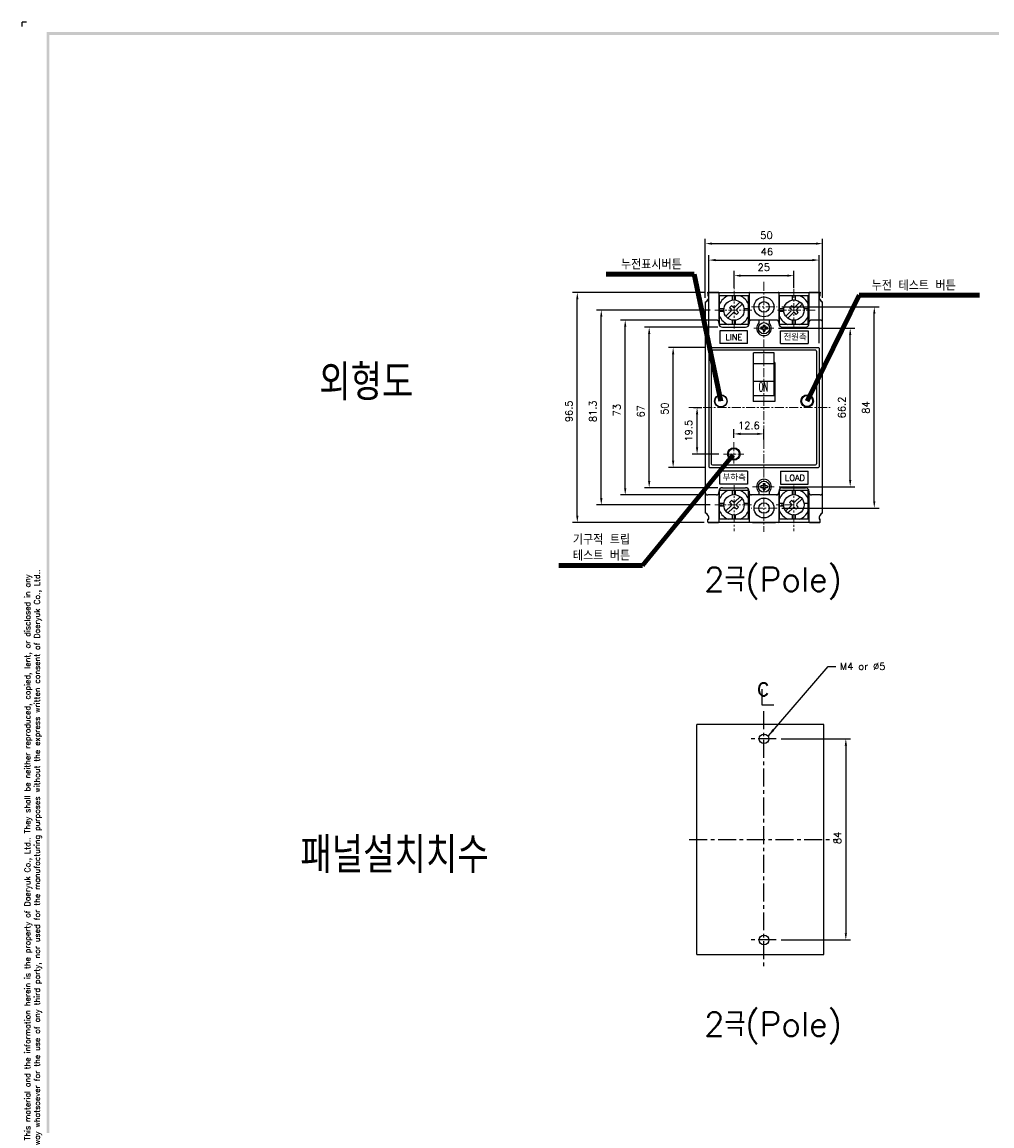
# Model space of a CAD drawing. Extents: x 2148 to 5472, y -907 to 1378.
# Tile 2 of 6: x 4479 to 4883, y 917 to 1378. Entities that reach past the tile are written whole.
import ezdxf

# ---------------------------------------------------------------- set-up
doc = ezdxf.new("R2010")
doc.units = 0
doc.header["$LTSCALE"] = 3
doc.header["$MEASUREMENT"] = 0
doc.linetypes.add('CENTER', pattern=[2, 1.25, -0.25, 0.25, -0.25])
doc.linetypes.add('PHANTOMX2', pattern=[127, 63.5, -12.7, 12.7, -12.7, 12.7, -12.7])
doc.layers.get('Defpoints').update_dxf_attribs({"linetype": 'CONTINUOUS'})
for name, color, linetype in [('cen', 1, 'CENTER'), ('Device', 7, 'CONTINUOUS'), ('di', 3, 'CONTINUOUS'), ('DIM', 3, 'CONTINUOUS'), ('dwg', 7, 'CONTINUOUS'), ('NOTE', 4, 'CONTINUOUS'), ('ph', 6, 'PHANTOMX2')]:
    doc.layers.add(name, color=color, linetype=linetype)
doc.styles.add('K25', font='TXT', dxfattribs={"width": 0.9, "height": 2.5, "bigfont": 'TBHAN'})
doc.styles.add('KIM', font='ROMANS.shx', dxfattribs={"height": 5, "bigfont": 'GSG1.shx'})
doc.styles.get("Standard").update_dxf_attribs({"font": 'romans.shx', "height": 3, "bigfont": 'ghs.shx'})
doc.dimstyles.get("Standard").update_dxf_attribs({"dimtxt": 0.18, "dimasz": 0.18, "dimexe": 0.18, "dimexo": 0.0625, "dimgap": 0.09, "dimtad": 0, "dimtih": 1, "dimtoh": 1, "dimdec": 4, "dimzin": 0, "dimdsep": 46, "dimtxsty": 'Standard', "dimcen": 0.09, "dimadec": 0, "dimazin": 0, "dimtfac": 1, "dimtdec": 4, "dimtofl": 0, "dimtmove": 0, "dimatfit": 3, "dimfxl": 0, "dimtolj": 1, "dimtzin": 0, "dimarcsym": 0})
doc.dimstyles.new('STANDARD$0', dxfattribs={"dimtxt": 5, "dimasz": 5, "dimexe": 1, "dimexo": 2, "dimgap": 2, "dimtad": 1, "dimdec": 4, "dimzin": 12, "dimdsep": 46, "dimtxsty": 'KIM', "dimcen": -1, "dimdle": 0.1, "dimadec": 0, "dimazin": 0, "dimtfac": 1, "dimtdec": 4, "dimtmove": 0, "dimatfit": 3, "dimfxl": 0, "dimtolj": 1, "dimtzin": 0, "dimarcsym": 0})

# ---------------------------------------------------------------- blocks, each defined once
blk = doc.blocks.new('*D134')
at = {"layer": 'Defpoints', "color": 0}
for p in [(4740.4, 1250.36), (4771.02, 1250.36), (4771.02, 1183.36)]:
    blk.add_point(p, dxfattribs=at)
at = {"layer": 'di'}
for p, q in [((4769.02, 1250.36), (4738.4, 1250.36)), ((4740.4, 1186.16), (4740.4, 1247.56)), ((4769.02, 1183.36), (4738.4, 1183.36))]:
    blk.add_line(p, q, dxfattribs=at)
for points in [[(4739.93, 1247.56), (4740.87, 1247.56), (4740.4, 1250.36)], [(4739.93, 1186.16), (4740.87, 1186.16), (4740.4, 1183.36)]]:
    blk.add_solid(points, dxfattribs=at)
at = {"layer": 'di', "insert": (4736.9, 1215.25), "char_height": 3, "attachment_point": 5, "rotation": 90}
blk.add_mtext('\\A1;67', dxfattribs=at)
blk = doc.blocks.new('*D135')
at = {"layer": 'Defpoints', "color": 0}
for p in [(4730.4, 1253.36), (4764.82, 1253.36), (4764.82, 1180.36)]:
    blk.add_point(p, dxfattribs=at)
at = {"layer": 'di'}
for p, q in [((4762.82, 1253.36), (4728.4, 1253.36)), ((4730.4, 1183.16), (4730.4, 1250.56)), ((4762.82, 1180.36), (4728.4, 1180.36))]:
    blk.add_line(p, q, dxfattribs=at)
for points in [[(4729.93, 1250.56), (4730.87, 1250.56), (4730.4, 1253.36)], [(4729.93, 1183.16), (4730.87, 1183.16), (4730.4, 1180.36)]]:
    blk.add_solid(points, dxfattribs=at)
at = {"layer": 'di', "insert": (4726.9, 1215.72), "char_height": 3, "attachment_point": 5, "rotation": 90}
blk.add_mtext('\\A1;73', dxfattribs=at)
blk = doc.blocks.new('*D136')
at = {"layer": 'Defpoints', "color": 0}
for p in [(4750.4, 1241.86), (4765.52, 1241.86), (4765.52, 1191.86)]:
    blk.add_point(p, dxfattribs=at)
at = {"layer": 'di'}
for p, q in [((4763.52, 1241.86), (4748.4, 1241.86)), ((4750.4, 1194.66), (4750.4, 1239.06)), ((4763.52, 1191.86), (4748.4, 1191.86))]:
    blk.add_line(p, q, dxfattribs=at)
for points in [[(4749.93, 1239.06), (4750.87, 1239.06), (4750.4, 1241.86)], [(4749.93, 1194.66), (4750.87, 1194.66), (4750.4, 1191.86)]]:
    blk.add_solid(points, dxfattribs=at)
at = {"layer": 'di', "insert": (4746.9, 1216.38), "char_height": 3, "attachment_point": 5, "rotation": 90}
blk.add_mtext('\\A1;50', dxfattribs=at)
blk = doc.blocks.new('*D139')
at = {"layer": 'Defpoints', "color": 0}
for p in [(4812.82, 1285.28), (4763.82, 1260.67), (4812.82, 1260.67)]:
    blk.add_point(p, dxfattribs=at)
at = {"layer": 'di'}
for p, q in [((4763.82, 1262.67), (4763.82, 1287.28)), ((4812.82, 1262.67), (4812.82, 1287.28)), ((4766.62, 1285.28), (4810.02, 1285.28))]:
    blk.add_line(p, q, dxfattribs=at)
for points in [[(4766.62, 1285.74), (4766.62, 1284.81), (4763.82, 1285.28)], [(4810.02, 1285.74), (4810.02, 1284.81), (4812.82, 1285.28)]]:
    blk.add_solid(points, dxfattribs=at)
at = {"layer": 'di', "insert": (4789.37, 1288.78), "char_height": 3, "attachment_point": 5}
blk.add_mtext('\\A1;50', dxfattribs=at)
blk = doc.blocks.new('*D140')
at = {"layer": 'Defpoints', "color": 0}
for p in [(4811.32, 1278.41), (4765.32, 1241.66), (4811.32, 1241.66)]:
    blk.add_point(p, dxfattribs=at)
at = {"layer": 'di'}
for p, q in [((4765.32, 1243.66), (4765.32, 1280.41)), ((4768.12, 1278.41), (4808.52, 1278.41)), ((4811.32, 1243.66), (4811.32, 1280.41))]:
    blk.add_line(p, q, dxfattribs=at)
for points in [[(4768.12, 1278.88), (4768.12, 1277.94), (4765.32, 1278.41)], [(4808.52, 1278.88), (4808.52, 1277.94), (4811.32, 1278.41)]]:
    blk.add_solid(points, dxfattribs=at)
at = {"layer": 'di', "insert": (4789.53, 1281.91), "char_height": 3, "attachment_point": 5}
blk.add_mtext('\\A1;46', dxfattribs=at)
blk = doc.blocks.new('*D144')
at = {"layer": 'Defpoints', "color": 0}
for p in [(4800.82, 1271.91), (4775.82, 1264.86), (4800.82, 1264.86)]:
    blk.add_point(p, dxfattribs=at)
at = {"layer": 'di'}
for p, q in [((4775.82, 1266.86), (4775.82, 1273.91)), ((4800.82, 1266.86), (4800.82, 1273.91)), ((4778.62, 1271.91), (4798.02, 1271.91))]:
    blk.add_line(p, q, dxfattribs=at)
for points in [[(4778.62, 1272.37), (4778.62, 1271.44), (4775.82, 1271.91)], [(4798.02, 1272.37), (4798.02, 1271.44), (4800.82, 1271.91)]]:
    blk.add_solid(points, dxfattribs=at)
at = {"layer": 'di', "insert": (4788.24, 1275.41), "char_height": 3, "attachment_point": 5}
blk.add_mtext('\\A1;25', dxfattribs=at)
blk = doc.blocks.new('*D174')
at = {"layer": 'Defpoints', "color": 0}
for p in [(4793.47, 1078.52), (4793.47, 994.52), (4822.5, 994.52)]:
    blk.add_point(p, dxfattribs=at)
at = {"layer": 'di'}
for p, q in [((4795.47, 1078.52), (4824.5, 1078.52)), ((4822.5, 1075.72), (4822.5, 997.32)), ((4795.47, 994.52), (4824.5, 994.52))]:
    blk.add_line(p, q, dxfattribs=at)
for points in [[(4822.04, 1075.72), (4822.97, 1075.72), (4822.5, 1078.52)], [(4822.04, 997.32), (4822.97, 997.32), (4822.5, 994.52)]]:
    blk.add_solid(points, dxfattribs=at)
at = {"layer": 'di', "insert": (4819, 1037.1), "char_height": 3, "attachment_point": 5, "rotation": 90}
blk.add_mtext('\\A1;84', dxfattribs=at)
blk = doc.blocks.new('*D153')
at = {"layer": 'Defpoints', "color": 0}
for p in [(4710.4, 1264.86), (4765.32, 1264.86), (4765.32, 1168.86)]:
    blk.add_point(p, dxfattribs=at)
at = {"layer": 'di'}
for p, q in [((4763.32, 1264.86), (4708.4, 1264.86)), ((4710.4, 1171.66), (4710.4, 1262.06)), ((4763.32, 1168.86), (4708.4, 1168.86))]:
    blk.add_line(p, q, dxfattribs=at)
for points in [[(4709.93, 1262.06), (4710.87, 1262.06), (4710.4, 1264.86)], [(4709.93, 1171.66), (4710.87, 1171.66), (4710.4, 1168.86)]]:
    blk.add_solid(points, dxfattribs=at)
at = {"layer": 'di', "insert": (4706.9, 1215.25), "char_height": 3, "attachment_point": 5, "rotation": 90}
blk.add_mtext('\\A1;96.5', dxfattribs=at)
blk = doc.blocks.new('*D154')
at = {"layer": 'Defpoints', "color": 0}
for p in [(4720.4, 1257.51), (4767.82, 1257.51), (4767.83, 1176.21)]:
    blk.add_point(p, dxfattribs=at)
at = {"layer": 'di'}
for p, q in [((4765.82, 1257.51), (4718.4, 1257.51)), ((4720.4, 1179.01), (4720.4, 1254.71)), ((4765.83, 1176.21), (4718.4, 1176.21))]:
    blk.add_line(p, q, dxfattribs=at)
for points in [[(4719.93, 1254.71), (4720.87, 1254.71), (4720.4, 1257.51)], [(4719.93, 1179.01), (4720.87, 1179.01), (4720.4, 1176.21)]]:
    blk.add_solid(points, dxfattribs=at)
at = {"layer": 'di', "insert": (4716.9, 1215.25), "char_height": 3, "attachment_point": 5, "rotation": 90}
blk.add_mtext('\\A1;81.3', dxfattribs=at)
blk = doc.blocks.new('*D155')
at = {"layer": 'Defpoints', "color": 0}
for p in [(4756.9, 1216.86), (4760.4, 1216.86), (4771.47, 1197.41)]:
    blk.add_point(p, dxfattribs=at)
at = {"layer": 'di'}
for p, q in [((4758.9, 1216.86), (4762.4, 1216.86)), ((4760.4, 1200.21), (4760.4, 1214.06)), ((4769.47, 1197.41), (4758.4, 1197.41))]:
    blk.add_line(p, q, dxfattribs=at)
for points in [[(4759.93, 1214.06), (4760.87, 1214.06), (4760.4, 1216.86)], [(4759.93, 1200.21), (4760.87, 1200.21), (4760.4, 1197.41)]]:
    blk.add_solid(points, dxfattribs=at)
at = {"layer": 'di', "insert": (4756.9, 1207.14), "char_height": 3, "attachment_point": 5, "rotation": 90}
blk.add_mtext('\\A1;19.5', dxfattribs=at)
blk = doc.blocks.new('*D156')
at = {"layer": 'Defpoints', "color": 0}
for p in [(4788.32, 1205.83), (4775.73, 1202.18), (4788.32, 1201.45)]:
    blk.add_point(p, dxfattribs=at)
at = {"layer": 'di'}
for p, q in [((4775.73, 1204.18), (4775.73, 1207.83)), ((4788.32, 1203.45), (4788.32, 1207.83)), ((4778.53, 1205.83), (4785.52, 1205.83))]:
    blk.add_line(p, q, dxfattribs=at)
for points in [[(4778.53, 1206.3), (4778.53, 1205.36), (4775.73, 1205.83)], [(4785.52, 1206.3), (4785.52, 1205.36), (4788.32, 1205.83)]]:
    blk.add_solid(points, dxfattribs=at)
at = {"layer": 'di', "insert": (4782.03, 1209.33), "char_height": 3, "attachment_point": 5}
blk.add_mtext('\\A1;12.6', dxfattribs=at)
blk = doc.blocks.new('*D157')
at = {"layer": 'Defpoints', "color": 0}
for p in [(4792.38, 1249.96), (4824.32, 1249.96), (4792.63, 1183.76)]:
    blk.add_point(p, dxfattribs=at)
at = {"layer": 'di'}
for p, q in [((4794.38, 1249.96), (4826.32, 1249.96)), ((4824.32, 1186.56), (4824.32, 1247.16)), ((4794.63, 1183.76), (4826.32, 1183.76))]:
    blk.add_line(p, q, dxfattribs=at)
for points in [[(4823.85, 1247.16), (4824.79, 1247.16), (4824.32, 1249.96)], [(4823.85, 1186.56), (4824.79, 1186.56), (4824.32, 1183.76)]]:
    blk.add_solid(points, dxfattribs=at)
at = {"layer": 'di', "insert": (4820.82, 1216.86), "char_height": 3, "attachment_point": 5, "rotation": 90}
blk.add_mtext('\\A1;66.2', dxfattribs=at)
blk = doc.blocks.new('*D158')
at = {"layer": 'Defpoints', "color": 0}
for p in [(4793.8, 1258.86), (4834.38, 1258.86), (4793.8, 1174.86)]:
    blk.add_point(p, dxfattribs=at)
at = {"layer": 'di'}
for p, q in [((4795.8, 1258.86), (4836.38, 1258.86)), ((4834.38, 1177.66), (4834.38, 1256.06)), ((4795.8, 1174.86), (4836.38, 1174.86))]:
    blk.add_line(p, q, dxfattribs=at)
for points in [[(4833.92, 1256.06), (4834.85, 1256.06), (4834.38, 1258.86)], [(4833.92, 1177.66), (4834.85, 1177.66), (4834.38, 1174.86)]]:
    blk.add_solid(points, dxfattribs=at)
at = {"layer": 'di', "insert": (4830.88, 1216.86), "char_height": 3, "attachment_point": 5, "rotation": 90}
blk.add_mtext('\\A1;84', dxfattribs=at)

msp = doc.modelspace()

# ---------------------------------------------------------------- linework, layer by layer
at = {"layer": 'cen', "lineweight": 5}
for p, q in [((4775.82, 1249.826), (4775.82, 1269.988)), ((4788.32, 1269.312), (4788.32, 1164.911)), ((4800.82, 1250.636), (4800.82, 1270.068)), ((4783.051, 1258.864), (4793.8, 1258.864)), ((4783.284, 1257.514), (4767.817, 1257.514)), ((4809.742, 1257.514), (4793.266, 1257.514)), ((4784.096, 1249.964), (4792.383, 1249.964)), ((4756.899, 1216.864), (4815.979, 1216.864)), ((4775.733, 1202.398), (4775.733, 1193.428)), ((4771.472, 1197.409), (4779.957, 1197.409)), ((4775.82, 1184.395), (4775.82, 1165.281)), ((4783.524, 1183.764), (4792.628, 1183.764)), ((4800.82, 1184.32), (4800.82, 1165.281)), ((4783.052, 1176.214), (4767.826, 1176.214)), ((4800.82, 1176.214), (4793.446, 1176.214)), ((4793.8, 1174.864), (4783.025, 1174.864))]:
    msp.add_line(p, q, dxfattribs=at)
at = {"layer": 'cen', "ltscale": 2}
for p, q in [((4788.127, 1090.06), (4788.127, 982.892)), ((4793.469, 1078.519), (4782.828, 1078.519)), ((4757.148, 1036.519), (4819.106, 1036.519)), ((4793.469, 994.519), (4782.828, 994.519))]:
    msp.add_line(p, q, dxfattribs=at)
at = {"layer": 'Device', "linetype": 'Continuous'}
for p, q in [((4764.62, 1264.864), (4812.02, 1264.864)), ((4764.82, 1264.664), (4764.82, 1263.664)), ((4764.82, 1264.564), (4764.82, 1263.764)), ((4769.32, 1264.864), (4765.02, 1264.864)), ((4765.02, 1263.464), (4765.32, 1263.464)), ((4765.32, 1263.464), (4765.12, 1263.464)), ((4769.52, 1264.664), (4769.52, 1251.864)), ((4781.82, 1263.514), (4769.82, 1263.514)), ((4769.82, 1251.514), (4769.82, 1263.514)), ((4775.22, 1261.722), (4775.22, 1263.514)), ((4776.42, 1261.722), (4776.42, 1263.514)), ((4781.82, 1264.864), (4794.82, 1264.864)), ((4781.82, 1251.514), (4781.82, 1263.514)), ((4782.12, 1264.664), (4782.12, 1251.864)), ((4794.52, 1264.664), (4794.52, 1251.864)), ((4806.82, 1263.514), (4794.82, 1263.514)), ((4794.82, 1251.514), (4794.82, 1263.514)), ((4800.22, 1261.722), (4800.22, 1263.514)), ((4801.42, 1261.722), (4801.42, 1263.514)), ((4806.82, 1251.514), (4806.82, 1263.514)), ((4807.12, 1264.664), (4807.12, 1251.864)), ((4811.62, 1264.864), (4807.32, 1264.864)), ((4811.62, 1263.464), (4811.32, 1263.464)), ((4811.32, 1263.464), (4811.52, 1263.464)), ((4811.82, 1263.664), (4811.82, 1264.664)), ((4811.82, 1263.764), (4811.82, 1264.564)), ((4763.82, 1260.864), (4763.82, 1172.864)), ((4763.82, 1260.672), (4763.82, 1173.057)), ((4774.83, 1259.353), (4773.982, 1258.504)), ((4774.618, 1257.868), (4773.982, 1258.504)), ((4775.467, 1258.717), (4774.83, 1259.353)), ((4778.371, 1260.914), (4776.174, 1258.717)), ((4779.219, 1260.065), (4777.022, 1257.868)), ((4799.83, 1259.353), (4798.982, 1258.504)), ((4799.618, 1257.868), (4798.982, 1258.504)), ((4800.467, 1258.717), (4799.83, 1259.353)), ((4803.371, 1260.914), (4801.174, 1258.717)), ((4804.219, 1260.065), (4802.022, 1257.868)), ((4812.82, 1172.864), (4812.82, 1260.864)), ((4771.613, 1258.114), (4769.82, 1258.114)), ((4771.613, 1256.914), (4769.82, 1256.914)), ((4774.618, 1257.161), (4772.421, 1254.964)), ((4775.467, 1256.312), (4773.269, 1254.115)), ((4776.81, 1255.676), (4776.174, 1256.312)), ((4777.659, 1256.525), (4776.81, 1255.676)), ((4777.659, 1256.525), (4777.022, 1257.161)), ((4781.82, 1258.114), (4780.028, 1258.114)), ((4796.613, 1258.114), (4794.82, 1258.114)), ((4796.613, 1256.914), (4794.82, 1256.914)), ((4799.618, 1257.161), (4797.421, 1254.964)), ((4800.467, 1256.312), (4798.269, 1254.115)), ((4801.81, 1255.676), (4801.174, 1256.312)), ((4802.659, 1256.525), (4801.81, 1255.676)), ((4802.659, 1256.525), (4802.022, 1257.161)), ((4806.82, 1258.114), (4805.028, 1258.114)), ((4763.82, 1252.364), (4763.82, 1181.364)), ((4768.52, 1253.364), (4764.82, 1253.364)), ((4769.52, 1252.364), (4769.52, 1251.864)), ((4781.82, 1251.514), (4769.82, 1251.514)), ((4771.02, 1250.364), (4780.62, 1250.364)), ((4775.22, 1251.514), (4775.22, 1253.307)), ((4776.42, 1251.514), (4776.42, 1253.307)), ((4782.12, 1252.364), (4782.12, 1251.864)), ((4794.02, 1253.364), (4782.62, 1253.364)), ((4786.12, 1253.364), (4786.12, 1252.149)), ((4787.024, 1250.353), (4787.024, 1249.576)), ((4787.607, 1250.353), (4787.024, 1250.353)), ((4787.607, 1249.576), (4787.024, 1249.576)), ((4787.931, 1251.26), (4787.931, 1250.677)), ((4787.931, 1251.26), (4788.709, 1251.26)), ((4787.931, 1249.252), (4787.931, 1248.668)), ((4788.709, 1251.26), (4788.709, 1250.677)), ((4788.709, 1249.252), (4788.709, 1248.668)), ((4789.616, 1250.353), (4789.033, 1250.353)), ((4789.616, 1249.576), (4789.033, 1249.576)), ((4789.616, 1250.353), (4789.616, 1249.576)), ((4790.52, 1253.364), (4790.52, 1252.149)), ((4794.52, 1252.364), (4794.52, 1251.864)), ((4806.82, 1251.514), (4794.82, 1251.514)), ((4796.02, 1250.364), (4805.62, 1250.364)), ((4800.22, 1251.514), (4800.22, 1253.307)), ((4801.42, 1251.514), (4801.42, 1253.307)), ((4807.12, 1252.364), (4807.12, 1251.864)), ((4811.82, 1253.364), (4808.12, 1253.364)), ((4812.82, 1181.364), (4812.82, 1252.364)), ((4781.415, 1248.849), (4769.873, 1248.849)), ((4769.873, 1248.849), (4769.873, 1243.509)), ((4781.415, 1243.509), (4781.415, 1248.849)), ((4787.931, 1248.668), (4788.709, 1248.668)), ((4795.225, 1248.849), (4806.767, 1248.849)), ((4795.225, 1243.509), (4795.225, 1248.849)), ((4806.767, 1248.849), (4806.767, 1243.509)), ((4765.32, 1241.664), (4765.32, 1192.064)), ((4765.32, 1241.664), (4765.32, 1192.064)), ((4765.52, 1241.864), (4811.12, 1241.864)), ((4765.52, 1241.864), (4811.12, 1241.864)), ((4766.32, 1240.364), (4766.32, 1193.364)), ((4766.82, 1240.864), (4809.82, 1240.864)), ((4781.415, 1243.509), (4769.873, 1243.509)), ((4795.225, 1243.509), (4806.767, 1243.509)), ((4810.32, 1240.364), (4810.32, 1193.364)), ((4811.32, 1241.664), (4811.32, 1192.064)), ((4811.32, 1241.664), (4811.32, 1192.064)), ((4783.82, 1235.696), (4783.82, 1219.385)), ((4784.02, 1235.696), (4783.82, 1235.696)), ((4784.02, 1221.864), (4784.02, 1239.666)), ((4792.62, 1239.666), (4784.02, 1239.666)), ((4792.62, 1221.864), (4792.62, 1239.666)), ((4792.82, 1235.696), (4792.62, 1235.696)), ((4792.82, 1235.696), (4792.82, 1219.385)), ((4783.82, 1234.264), (4784.02, 1234.264)), ((4783.82, 1234.264), (4784.02, 1234.264)), ((4792.62, 1235.083), (4784.02, 1235.083)), ((4792.62, 1234.264), (4792.82, 1234.264)), ((4792.62, 1234.264), (4792.82, 1234.264)), ((4784.02, 1227.881), (4792.62, 1227.881)), ((4783.82, 1221.864), (4792.82, 1221.864)), ((4783.82, 1221.864), (4792.82, 1221.864)), ((4792.82, 1219.385), (4783.82, 1219.385)), ((4765.52, 1191.864), (4811.12, 1191.864)), ((4765.52, 1191.864), (4811.12, 1191.864)), ((4766.82, 1192.864), (4809.82, 1192.864)), ((4781.415, 1190.22), (4769.873, 1190.22)), ((4769.873, 1184.88), (4769.873, 1190.22)), ((4781.415, 1190.22), (4781.415, 1184.88)), ((4795.225, 1190.22), (4806.767, 1190.22)), ((4795.225, 1190.22), (4795.225, 1184.88)), ((4806.767, 1184.88), (4806.767, 1190.22)), ((4781.415, 1184.88), (4769.873, 1184.88)), ((4787.931, 1185.06), (4787.931, 1184.477)), ((4787.931, 1185.06), (4788.709, 1185.06)), ((4788.709, 1185.06), (4788.709, 1184.477)), ((4795.225, 1184.88), (4806.767, 1184.88)), ((4768.52, 1180.364), (4764.82, 1180.364)), ((4769.52, 1181.864), (4769.52, 1169.064)), ((4769.52, 1181.864), (4769.52, 1181.364)), ((4769.82, 1170.214), (4769.82, 1182.214)), ((4781.82, 1182.214), (4769.82, 1182.214)), ((4771.02, 1183.364), (4780.62, 1183.364)), ((4775.22, 1180.422), (4775.22, 1182.214)), ((4776.42, 1180.422), (4776.42, 1182.214)), ((4781.82, 1170.214), (4781.82, 1182.214)), ((4782.12, 1181.864), (4782.12, 1169.064)), ((4782.12, 1181.864), (4782.12, 1181.364)), ((4794.02, 1180.364), (4782.62, 1180.364)), ((4786.12, 1181.58), (4786.12, 1180.364)), ((4787.024, 1184.153), (4787.024, 1183.376)), ((4787.607, 1184.153), (4787.024, 1184.153)), ((4787.607, 1183.376), (4787.024, 1183.376)), ((4787.931, 1183.052), (4787.931, 1182.468)), ((4787.931, 1182.468), (4788.709, 1182.468)), ((4788.709, 1183.052), (4788.709, 1182.468)), ((4789.616, 1184.153), (4789.033, 1184.153)), ((4789.616, 1183.376), (4789.033, 1183.376)), ((4789.616, 1184.153), (4789.616, 1183.376)), ((4790.52, 1181.58), (4790.52, 1180.364)), ((4794.52, 1181.864), (4794.52, 1169.064)), ((4794.52, 1181.864), (4794.52, 1181.364)), ((4806.82, 1182.214), (4794.82, 1182.214)), ((4794.82, 1170.214), (4794.82, 1182.214)), ((4796.02, 1183.364), (4805.62, 1183.364)), ((4800.22, 1180.422), (4800.22, 1182.214)), ((4801.42, 1180.422), (4801.42, 1182.214)), ((4806.82, 1170.214), (4806.82, 1182.214)), ((4807.12, 1181.864), (4807.12, 1169.064)), ((4807.12, 1181.864), (4807.12, 1181.364)), ((4811.82, 1180.364), (4808.12, 1180.364)), ((4771.613, 1176.814), (4769.82, 1176.814)), ((4771.613, 1175.614), (4769.82, 1175.614)), ((4774.618, 1175.861), (4772.421, 1173.664)), ((4774.83, 1178.053), (4773.982, 1177.204)), ((4774.618, 1176.568), (4773.982, 1177.204)), ((4775.467, 1177.417), (4774.83, 1178.053)), ((4778.371, 1179.614), (4776.174, 1177.417)), ((4779.219, 1178.765), (4777.022, 1176.568)), ((4777.659, 1175.225), (4777.022, 1175.861)), ((4781.82, 1176.814), (4780.028, 1176.814)), ((4796.613, 1176.814), (4794.82, 1176.814)), ((4796.613, 1175.614), (4794.82, 1175.614)), ((4799.618, 1175.861), (4797.421, 1173.664)), ((4799.83, 1178.053), (4798.982, 1177.204)), ((4799.618, 1176.568), (4798.982, 1177.204)), ((4800.467, 1177.417), (4799.83, 1178.053)), ((4803.371, 1179.614), (4801.174, 1177.417)), ((4804.219, 1178.765), (4802.022, 1176.568)), ((4802.659, 1175.225), (4802.022, 1175.861)), ((4806.82, 1176.814), (4805.028, 1176.814)), ((4775.467, 1175.012), (4773.269, 1172.815)), ((4775.22, 1170.214), (4775.22, 1172.007)), ((4776.81, 1174.376), (4776.174, 1175.012)), ((4776.42, 1170.214), (4776.42, 1172.007)), ((4777.659, 1175.225), (4776.81, 1174.376)), ((4800.467, 1175.012), (4798.269, 1172.815)), ((4800.22, 1170.214), (4800.22, 1172.007)), ((4801.81, 1174.376), (4801.174, 1175.012)), ((4801.42, 1170.214), (4801.42, 1172.007)), ((4802.659, 1175.225), (4801.81, 1174.376)), ((4764.82, 1169.064), (4764.82, 1170.064)), ((4764.82, 1169.164), (4764.82, 1169.964)), ((4765.02, 1170.264), (4765.32, 1170.264)), ((4765.02, 1168.864), (4769.32, 1168.864)), ((4765.32, 1170.264), (4765.12, 1170.264)), ((4767.32, 1168.864), (4765.12, 1168.864)), ((4768.67, 1168.864), (4767.32, 1168.864)), ((4783.97, 1168.864), (4768.67, 1168.864)), ((4781.82, 1170.214), (4769.82, 1170.214)), ((4794.82, 1168.864), (4781.82, 1168.864)), ((4783.47, 1168.864), (4793.17, 1168.864)), ((4808.47, 1168.864), (4793.17, 1168.864)), ((4806.82, 1170.214), (4794.82, 1170.214)), ((4807.32, 1168.864), (4811.62, 1168.864)), ((4809.32, 1168.864), (4807.97, 1168.864)), ((4811.52, 1168.864), (4809.32, 1168.864)), ((4811.62, 1170.264), (4811.32, 1170.264)), ((4811.32, 1170.264), (4811.52, 1170.264)), ((4811.82, 1169.064), (4811.82, 1170.064)), ((4811.82, 1169.164), (4811.82, 1169.964))]:
    msp.add_line(p, q, dxfattribs=at)
for centre, radius in [((4788.32, 1258.864), 4.15), ((4788.32, 1258.864), 4.15), ((4775.82, 1257.514), 4.25), ((4788.32, 1258.864), 2.2), ((4800.82, 1257.514), 4.25), ((4788.32, 1249.964), 2.33), ((4770.339, 1219.564), 2.6), ((4770.339, 1219.564), 2.5), ((4806.339, 1219.564), 2.6), ((4806.339, 1219.564), 2.3), ((4775.733, 1197.409), 2.6), ((4775.733, 1197.409), 2.3), ((4788.32, 1183.764), 2.33), ((4775.82, 1176.214), 4.25), ((4800.82, 1176.214), 4.25), ((4788.32, 1174.864), 4.15), ((4788.32, 1174.864), 4.15), ((4788.32, 1174.864), 2.2)]:
    msp.add_circle(centre, radius, dxfattribs=at)
for centre, radius, start, end in [((4762.838, 1263.164), 2.5, 293.12459, 6.91213), ((4762.876, 1263.142), 2.465, 296.73831, 7.51836), ((4765.02, 1264.664), 0.2, 90, 180), ((4765.12, 1264.564), 0.3, 90, 180), ((4765.12, 1263.764), 0.3, 180, 270), ((4765.02, 1263.664), 0.2, 180, 270), ((4769.32, 1264.664), 0.2, 0, 90), ((4775.82, 1257.514), 6.5, 112.61986, 157.38014), ((4775.82, 1257.514), 6.5, 22.61986, 67.38014), ((4782.32, 1264.664), 0.2, 90, 180), ((4794.32, 1264.664), 0.2, 0, 90), ((4800.82, 1257.514), 6.5, 22.61986, 67.38014), ((4807.32, 1264.664), 0.2, 90, 180), ((4813.764, 1263.142), 2.465, 172.48164, 243.26169), ((4813.802, 1263.164), 2.5, 173.08787, 246.87541), ((4811.52, 1264.564), 0.3, 0, 90), ((4811.52, 1263.764), 0.3, 270, 0), ((4811.62, 1264.664), 0.2, 0, 90), ((4811.62, 1263.664), 0.2, 270, 0), ((4764.12, 1260.672), 0.3, 116.73831, 180), ((4775.82, 1259.07), 0.5, 225, 315), ((4800.82, 1259.07), 0.5, 225, 315), ((4812.52, 1260.672), 0.3, 0, 63.26169), ((4775.82, 1257.514), 6.5, 202.61986, 247.38014), ((4774.264, 1257.514), 0.5, 315, 45), ((4775.82, 1255.959), 0.5, 45, 135), ((4777.376, 1257.514), 0.5, 135, 225), ((4775.82, 1257.514), 6.5, 292.61986, 337.38014), ((4800.82, 1257.514), 6.5, 202.61986, 247.38014), ((4799.264, 1257.514), 0.5, 315, 45), ((4800.82, 1255.959), 0.5, 45, 135), ((4802.376, 1257.514), 0.5, 135, 225), ((4800.82, 1257.514), 6.5, 292.61986, 337.38014), ((4764.82, 1252.364), 1, 90, 180), ((4768.52, 1252.364), 1, 0, 90), ((4771.02, 1251.864), 1.5, 180, 270), ((4771.02, 1251.864), 1.5, 180, 270), ((4780.62, 1251.864), 1.5, 270, 0), ((4780.62, 1251.864), 1.5, 270, 0), ((4783.12, 1252.364), 1, 90, 180), ((4788.32, 1249.964), 3.1, 135.20868, 44.79132), ((4787.607, 1250.677), 0.324, 270, 0), ((4787.607, 1249.252), 0.324, 0, 90), ((4789.033, 1250.677), 0.324, 180, 270), ((4789.033, 1249.252), 0.324, 90, 180), ((4793.52, 1252.364), 1, 0, 90), ((4796.02, 1251.864), 1.5, 180, 270), ((4796.02, 1251.864), 1.5, 180, 270), ((4805.62, 1251.864), 1.5, 270, 0), ((4805.62, 1251.864), 1.5, 270, 0), ((4808.12, 1252.364), 1, 90, 180), ((4811.82, 1252.364), 1, 0, 90), ((4765.52, 1241.664), 0.2, 90, 180), ((4765.52, 1241.664), 0.2, 90, 180), ((4765.52, 1241.664), 0.2, 90, 180), ((4765.52, 1241.664), 0.2, 90, 180), ((4766.82, 1240.364), 0.5, 90, 180), ((4809.82, 1240.364), 0.5, 0, 90), ((4811.12, 1241.664), 0.2, 0, 90), ((4811.12, 1241.664), 0.2, 0, 90), ((4765.52, 1192.064), 0.2, 180, 270), ((4765.52, 1192.064), 0.2, 180, 270), ((4766.82, 1193.364), 0.5, 180, 270), ((4809.82, 1193.364), 0.5, 270, 0), ((4811.12, 1192.064), 0.2, 270, 0), ((4811.12, 1192.064), 0.2, 270, 0), ((4788.32, 1183.764), 3.1, 315.20868, 224.79132), ((4764.82, 1181.364), 1, 180, 270), ((4768.52, 1181.364), 1, 270, 0), ((4771.02, 1181.864), 1.5, 90, 180), ((4771.02, 1181.864), 1.5, 90, 180), ((4775.82, 1176.214), 6.5, 112.61986, 157.38014), ((4775.82, 1176.214), 6.5, 22.61986, 67.38014), ((4780.62, 1181.864), 1.5, 0, 90), ((4780.62, 1181.864), 1.5, 0, 90), ((4783.12, 1181.364), 1, 180, 270), ((4787.607, 1184.477), 0.324, 270, 0), ((4787.607, 1183.052), 0.324, 0, 90), ((4789.033, 1184.477), 0.324, 180, 270), ((4789.033, 1183.052), 0.324, 90, 180), ((4793.52, 1181.364), 1, 270, 0), ((4796.02, 1181.864), 1.5, 90, 180), ((4796.02, 1181.864), 1.5, 90, 180), ((4800.82, 1176.214), 6.5, 112.61986, 157.38014), ((4800.82, 1176.214), 6.5, 22.61986, 67.38014), ((4805.62, 1181.864), 1.5, 0, 90), ((4805.62, 1181.864), 1.5, 0, 90), ((4808.12, 1181.364), 1, 180, 270), ((4811.82, 1181.364), 1, 270, 0), ((4774.264, 1176.214), 0.5, 315, 45), ((4775.82, 1177.77), 0.5, 225, 315), ((4777.376, 1176.214), 0.5, 135, 225), ((4799.264, 1176.214), 0.5, 315, 45), ((4800.82, 1177.77), 0.5, 225, 315), ((4802.376, 1176.214), 0.5, 135, 225), ((4764.12, 1173.057), 0.3, 180, 243.26169), ((4762.838, 1170.565), 2.5, 353.08787, 66.87541), ((4762.876, 1170.587), 2.465, 352.48164, 63.26169), ((4775.82, 1176.214), 6.5, 202.61986, 247.38014), ((4775.82, 1174.659), 0.5, 45, 135), ((4775.82, 1176.214), 6.5, 292.61986, 337.38014), ((4800.82, 1176.214), 6.5, 202.61986, 247.38014), ((4800.82, 1174.659), 0.5, 45, 135), ((4800.82, 1176.214), 6.5, 292.61986, 337.38014), ((4813.764, 1170.587), 2.465, 116.73831, 187.51836), ((4813.802, 1170.565), 2.5, 113.12459, 186.91213), ((4812.52, 1173.057), 0.3, 296.73831, 0), ((4765.02, 1170.064), 0.2, 90, 180), ((4765.12, 1169.964), 0.3, 90, 180), ((4765.12, 1169.164), 0.3, 180, 270), ((4765.02, 1169.064), 0.2, 180, 270), ((4769.32, 1169.064), 0.2, 270, 0), ((4782.32, 1169.064), 0.2, 180, 270), ((4794.32, 1169.064), 0.2, 270, 0), ((4807.32, 1169.064), 0.2, 180, 270), ((4811.52, 1169.964), 0.3, 0, 90), ((4811.52, 1169.164), 0.3, 270, 0), ((4811.62, 1170.064), 0.2, 0, 90), ((4811.62, 1169.064), 0.2, 270, 0)]:
    msp.add_arc(centre, radius, start, end, dxfattribs=at)
at = {"layer": 'di'}
for p in [(4480.386, 1377.783), (4478.586, 1375.983)]:
    msp.add_line(p, (4478.586, 1377.783), dxfattribs=at)
at = {"layer": 'dwg'}
for centre in [(4788.32, 1078.519), (4788.32, 994.519)]:
    msp.add_circle(centre, 2, dxfattribs=at)
for points in [[(4488.786, 1373.583), (4489.986, 1372.383), (5467.986, 1373.583), (5466.786, 1372.383)], [(4488.786, 684.783), (4489.986, 685.383), (4488.786, 1373.583), (4489.986, 1372.383)]]:
    msp.add_trace(points, dxfattribs=at)
at = {"layer": 'NOTE'}
for p, q in [((4787.488, 1099.275), (4787.488, 1092.756)), ((4787.488, 1092.756), (4792.444, 1092.756))]:
    msp.add_line(p, q, dxfattribs=at)
at = {"layer": 'ph'}
for p, q in [((4813.32, 1084.519), (4760.32, 1084.519)), ((4760.32, 988.519), (4760.32, 1084.519)), ((4813.32, 988.519), (4813.32, 1084.519)), ((4760.32, 988.519), (4813.32, 988.519))]:
    msp.add_line(p, q, dxfattribs=at)

# ---------------------------------------------------------------- texts
at = {"layer": 'Device', "linetype": 'Continuous', "width": 0.5}
msp.add_text('ON', height=4, dxfattribs=at).set_placement((4786.172, 1223.509))
at = {"layer": 'Device', "linetype": 'Continuous', "char_height": 2.5, "attachment_point": 1}
for s, insert in [('LINE', (4772.257, 1247.433)), ('전원측', (4796.516, 1247.406)), ('부하측', (4771.075, 1188.803)), ('LOAD', (4797.092, 1188.727))]:
    msp.add_mtext(s, dxfattribs=dict(at, insert=insert))
at = {"layer": 'di', "char_height": 4}
for s, insert, attachment_point in [('\\A1;누전표시버튼', (4754.005, 1274.476), 9), ('누전 테스트 버튼', (4833.284, 1265.691), 7), ('기구적 트립 \\P테스트 버튼', (4732.439, 1152.938), 9)]:
    msp.add_mtext(s, dxfattribs=dict(at, insert=insert, attachment_point=attachment_point))
at = {"layer": 'di', "attachment_point": 1}
for s, insert, char_height, width in [('{\\Fromans,hgs|c129;외형도}', (4602.647, 1234.848), 15, 74.93994), ('{\\Fromans,hgs|c129;2극(Pole)}', (4763.286, 1150.042), 10, 116.39597), ('{\\Fromans,hgs|c129;패널설치치수}', (4594.748, 1037.473), 15, 135.45529), ('{\\Fromans,hgs|c129;2극(Pole)}', (4763.286, 964.357), 10, 116.39597)]:
    msp.add_mtext(s, dxfattribs=dict(at, insert=insert, char_height=char_height, width=width))
at = {"layer": 'di', "insert": (4483.226, 1027.779), "char_height": 2.4, "width": 262.51919, "attachment_point": 5, "rotation": 90}
msp.add_mtext('\\A1;This material and the information herein is the property of Daeryuk Co., Ltd.. They shall be neither reproduced, copied, lent, or disclosed in any\\Pway whatsoever for the use of any third party, nor used for the manufacturing purposes without the express written consent of Daeryuk Co., Ltd..', dxfattribs=at)
at = {"layer": 'DIM', "insert": (4819.984, 1110.263), "char_height": 3, "attachment_point": 1}
msp.add_mtext('M4 or %%C5', dxfattribs=at)
at = {"layer": 'NOTE', "style": 'K25', "width": 0.9}
msp.add_text('c', height=7.925, dxfattribs=at).set_placement((4785.272, 1096.505))

# ---------------------------------------------------------------- dimensions: what is measured, and where the dimension line sits
at = {"layer": 'di'}
for base, p1, p2, angle, text, override, picture, middle in [((4812.82, 1285.277), (4763.82, 1260.672), (4812.82, 1260.672), 180, '50', {"dimtxt": 3, "dimasz": 2.8, "dimexe": 2, "dimdec": 2, "dimzin": 8, "dimtxsty": 'Standard', "dimcen": 0, "dimclrd": 256, "dimclre": 256, "dimclrt": 256, "dimadec": 2, "dimazin": 2, "dimtfac": 0.6, "dimtdec": 2, "dimtzin": 8, "dimlwd": 65535, "dimlwe": 65535, "dimarcsym": 1}, '*D139', (4789.372, 1285.277)), ((4710.399, 1264.864), (4765.32, 1168.864), (4765.32, 1264.864), 90, '96.5', {"dimtxt": 3, "dimasz": 2.8, "dimexe": 2, "dimdec": 2, "dimzin": 8, "dimtxsty": 'Standard', "dimcen": 0, "dimclrd": 256, "dimclre": 256, "dimclrt": 256, "dimadec": 2, "dimazin": 2, "dimtfac": 0.6, "dimtdec": 2, "dimtmove": 0, "dimtzin": 8, "dimlwd": 65535, "dimlwe": 65535, "dimarcsym": 1}, '*D153', (4710.399, 1215.251)), ((4834.382, 1258.864), (4793.8, 1174.864), (4793.8, 1258.864), 90, '84', {"dimtxt": 3, "dimasz": 2.8, "dimexe": 2, "dimdec": 2, "dimzin": 8, "dimtxsty": 'Standard', "dimcen": 0, "dimclrd": 256, "dimclre": 256, "dimclrt": 256, "dimadec": 2, "dimazin": 2, "dimtfac": 0.6, "dimtdec": 2, "dimtzin": 8, "dimlwd": 65535, "dimlwe": 65535, "dimarcsym": 1}, '*D158', (4834.382, 1216.864)), ((4720.399, 1257.514), (4767.826, 1176.214), (4767.817, 1257.514), 90, '81.3', {"dimtxt": 3, "dimasz": 2.8, "dimexe": 2, "dimdec": 2, "dimzin": 8, "dimtxsty": 'Standard', "dimcen": 0, "dimclrd": 256, "dimclre": 256, "dimclrt": 256, "dimadec": 2, "dimazin": 2, "dimtfac": 0.6, "dimtdec": 2, "dimtmove": 0, "dimtzin": 8, "dimlwd": 65535, "dimlwe": 65535, "dimarcsym": 1}, '*D154', (4720.399, 1215.251)), ((4740.399, 1250.364), (4771.02, 1183.364), (4771.02, 1250.364), 90, '67', {"dimtxt": 3, "dimasz": 2.8, "dimexe": 2, "dimdec": 2, "dimzin": 8, "dimtxsty": 'Standard', "dimcen": 0, "dimclrd": 256, "dimclre": 256, "dimclrt": 256, "dimadec": 2, "dimazin": 2, "dimtfac": 0.6, "dimtdec": 2, "dimtmove": 0, "dimtzin": 8, "dimlwd": 65535, "dimlwe": 65535, "dimarcsym": 1}, '*D134', (4740.399, 1215.251)), ((4824.319, 1249.964), (4792.628, 1183.764), (4792.383, 1249.964), 90, '66.2', {"dimtxt": 3, "dimasz": 2.8, "dimexe": 2, "dimdec": 2, "dimzin": 8, "dimtxsty": 'Standard', "dimcen": 0, "dimclrd": 256, "dimclre": 256, "dimclrt": 256, "dimadec": 2, "dimazin": 2, "dimtfac": 0.6, "dimtdec": 2, "dimtzin": 8, "dimlwd": 65535, "dimlwe": 65535, "dimarcsym": 1}, '*D157', (4824.319, 1216.864)), ((4760.399, 1216.864), (4771.472, 1197.409), (4756.899, 1216.864), 90, '19.5', {"dimtxt": 3, "dimasz": 2.8, "dimexe": 2, "dimdec": 2, "dimzin": 8, "dimtxsty": 'Standard', "dimcen": 0, "dimclrd": 256, "dimclre": 256, "dimclrt": 256, "dimadec": 2, "dimazin": 2, "dimtfac": 0.6, "dimtdec": 2, "dimtmove": 0, "dimtzin": 8, "dimlwd": 65535, "dimlwe": 65535, "dimarcsym": 1}, '*D155', (4760.399, 1207.137)), ((4788.32, 1205.831), (4775.733, 1202.184), (4788.32, 1201.455), 180, '12.6', {"dimtxt": 3, "dimasz": 2.8, "dimexe": 2, "dimdec": 2, "dimzin": 8, "dimtxsty": 'Standard', "dimcen": 0, "dimclrd": 256, "dimclre": 256, "dimclrt": 256, "dimadec": 2, "dimazin": 2, "dimtfac": 0.6, "dimtdec": 2, "dimtzin": 8, "dimlwd": 65535, "dimlwe": 65535, "dimarcsym": 1}, '*D156', (4782.027, 1205.831))]:
    dim = msp.add_linear_dim(base=base, p1=p1, p2=p2, angle=angle, text=text, dimstyle='STANDARD$0', override=override, dxfattribs=at)
    dim.commit()
    dim.dimension.update_dxf_attribs({"geometry": picture, "text_midpoint": middle, "dimtype": 160})
for base, p1, p2, angle, override, picture, middle in [((4811.32, 1278.41), (4765.32, 1241.664), (4811.32, 1241.664), 180, {"dimtxt": 3, "dimasz": 2.8, "dimexe": 2, "dimdec": 2, "dimzin": 8, "dimtxsty": 'Standard', "dimcen": 0, "dimclrd": 256, "dimclre": 256, "dimclrt": 256, "dimadec": 2, "dimazin": 2, "dimtfac": 0.6, "dimtdec": 2, "dimtzin": 8, "dimlwd": 65535, "dimlwe": 65535, "dimarcsym": 1}, '*D140', (4789.531, 1278.41)), ((4800.82, 1271.907), (4775.82, 1264.864), (4800.82, 1264.864), 180, {"dimtxt": 3, "dimasz": 2.8, "dimexe": 2, "dimdec": 2, "dimzin": 8, "dimtxsty": 'Standard', "dimcen": 0, "dimclrd": 256, "dimclre": 256, "dimclrt": 256, "dimadec": 2, "dimazin": 2, "dimtfac": 0.6, "dimtdec": 2, "dimtzin": 8, "dimlwd": 65535, "dimlwe": 65535, "dimarcsym": 1}, '*D144', (4788.238, 1271.907)), ((4730.399, 1253.364), (4764.82, 1180.364), (4764.82, 1253.364), 90, {"dimtxt": 3, "dimasz": 2.8, "dimexe": 2, "dimdec": 2, "dimzin": 8, "dimtxsty": 'Standard', "dimcen": 0, "dimclrd": 256, "dimclre": 256, "dimclrt": 256, "dimadec": 2, "dimazin": 2, "dimtfac": 0.6, "dimtdec": 2, "dimtmove": 0, "dimtzin": 8, "dimlwd": 65535, "dimlwe": 65535, "dimarcsym": 1}, '*D135', (4730.399, 1215.721)), ((4750.399, 1241.864), (4765.52, 1191.864), (4765.52, 1241.864), 90, {"dimtxt": 3, "dimasz": 2.8, "dimexe": 2, "dimdec": 2, "dimzin": 8, "dimtxsty": 'Standard', "dimcen": 0, "dimclrd": 256, "dimclre": 256, "dimclrt": 256, "dimadec": 2, "dimazin": 2, "dimtfac": 0.6, "dimtdec": 2, "dimtmove": 0, "dimtzin": 8, "dimlwd": 65535, "dimlwe": 65535, "dimarcsym": 1}, '*D136', (4750.399, 1216.377)), ((4822.502, 994.519), (4793.469, 1078.519), (4793.469, 994.519), 90, {"dimtxt": 3, "dimasz": 2.8, "dimexe": 2, "dimdec": 2, "dimzin": 8, "dimtxsty": 'Standard', "dimcen": 0, "dimclrd": 256, "dimclre": 256, "dimclrt": 256, "dimadec": 2, "dimazin": 2, "dimtfac": 0.6, "dimtdec": 2, "dimtzin": 8, "dimlwd": 65535, "dimlwe": 65535, "dimarcsym": 1}, '*D174', (4822.502, 1037.098))]:
    dim = msp.add_linear_dim(base=base, p1=p1, p2=p2, angle=angle, dimstyle='STANDARD$0', override=override, dxfattribs=at)
    dim.commit()
    dim.dimension.update_dxf_attribs({"geometry": picture, "text_midpoint": middle, "dimtype": 160})

# ---------------------------------------------------------------- leaders
at = {"layer": 'di', "annotation_type": 0, "has_hookline": 1}
for points, hookline_direction, text_width in [([(4770.339, 1219.564), (4759.205, 1272.476), (4756.005, 1272.476)], 1, 31.6), ([(4806.339, 1219.564), (4828.084, 1263.691), (4831.284, 1263.691)], 0, 45.067), ([(4775.401, 1197.068), (4737.639, 1150.938), (4734.439, 1150.938)], 1, 29.778)]:
    msp.add_leader(points, dimstyle='Standard', override={"dimtxt": 4, "dimasz": 3.2, "dimexe": 2, "dimexo": 2, "dimgap": 2, "dimtad": 1, "dimtih": 0, "dimtoh": 0, "dimdec": 2, "dimzin": 8, "dimcen": 0, "dimclrd": 256, "dimclre": 256, "dimclrt": 256, "dimadec": 2, "dimazin": 2, "dimtfac": 0.6, "dimtdec": 2, "dimtofl": 1, "dimtzin": 8, "dimlwd": 65535, "dimlwe": 65535, "dimarcsym": 1}, dxfattribs=dict(at, hookline_direction=hookline_direction, text_width=text_width))
at = {"layer": 'DIM', "annotation_type": 0, "has_hookline": 1, "hookline_direction": 0, "text_width": 21.429}
msp.add_leader([(4790.165, 1079.808), (4815.184, 1108.763), (4818.384, 1108.763)], dimstyle='Standard', override={"dimscale": 1.6, "dimtxt": 2, "dimasz": 2, "dimexe": 1, "dimexo": 1, "dimgap": 1, "dimtad": 0, "dimtih": 0, "dimtoh": 0, "dimdec": 1, "dimzin": 8, "dimcen": 0, "dimadec": 2, "dimazin": 2, "dimtm": 0.1, "dimtfac": 0.6, "dimtdec": 1, "dimtofl": 1}, dxfattribs=at)

doc.saveas('drawing.dxf')
